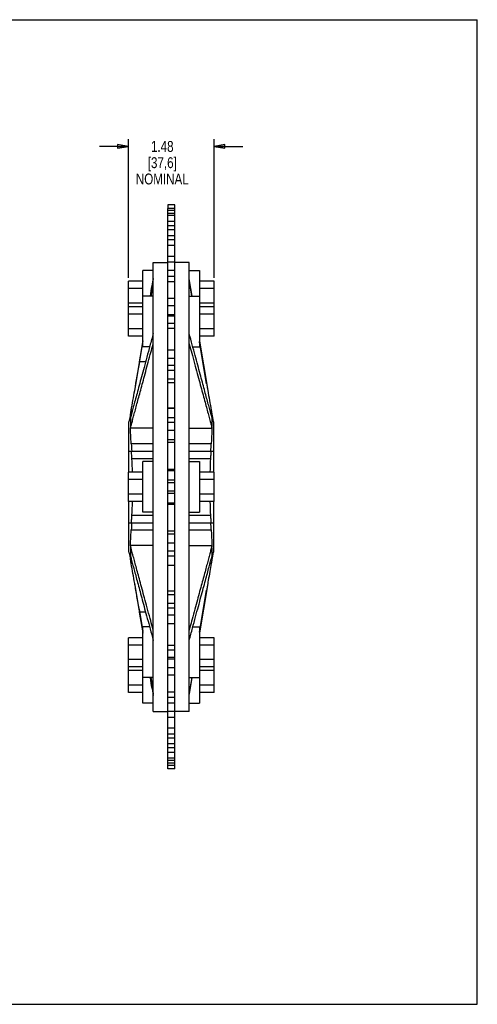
# Model space of a CAD drawing. Header units: inches. Extents: x 0 to 22, y 0 to 17.
# Tile 2 of 2: x 14.1 to 22, y 0 to 17. Entities that reach past the tile are written whole.
import ezdxf

# ---------------------------------------------------------------- set-up
doc = ezdxf.new("R2010")
doc.units = ezdxf.units.IN
doc.header["$LTSCALE"] = 1.21
doc.header["$MEASUREMENT"] = 0
doc.layers.get('0').update_dxf_attribs({"linetype": 'CONTINUOUS'})
doc.layers.add('ALL_FEATURES', color=7, linetype='CONTINUOUS')
doc.styles.get("Standard").update_dxf_attribs({"font": 'txt', "width": 0.8})
doc.dimstyles.new('DIMSTYLE_1', dxfattribs={"dimtxt": 0.1875, "dimasz": 0.1875, "dimexe": 0.18, "dimexo": 0.0625, "dimgap": 0.09, "dimtad": 0, "dimtih": 1, "dimtoh": 1, "dimzin": 4, "dimdsep": 46, "dimtxsty": 'STANDARD', "dimblk": 'CLOSED', "dimblk1": 'CLOSED', "dimblk2": 'CLOSED', "dimcen": 0.09, "dimadec": 0, "dimazin": 0, "dimtp": 0.01, "dimtm": 0.01, "dimtfac": 1, "dimtofl": 0, "dimtmove": 0, "dimatfit": 3, "dimldrblk": 'CLOSED', "dimfxl": 1, "dimtolj": 1, "dimtzin": 4, "dimarcsym": 0})

# ---------------------------------------------------------------- blocks, each defined once
blk = doc.blocks.new('_CLOSED')
at = {"color": 0, "linetype": 'BYBLOCK'}
for p, q in [((0, 0), (-1, 0.167)), ((-1, 0.167), (-1, -0.167)), ((-1, -0.167), (0, 0)), ((-1, 0), (0, 0))]:
    blk.add_line(p, q, dxfattribs=at)
blk = doc.blocks.new('*D2')
at = {"color": 3, "linetype": 'CONTINUOUS'}
for p, q in [((15.971, 14.813), (15.471, 14.813)), ((15.971, 12.545), (15.971, 14.938)), ((17.451, 12.545), (17.451, 14.938)), ((17.451, 14.813), (17.951, 14.813))]:
    blk.add_line(p, q, dxfattribs=at)
at = {"color": 3, "linetype": 'CONTINUOUS', "xscale": 0.1875, "yscale": 0.1875, "zscale": 0.1875}
blk.add_blockref('_CLOSED', (15.971, 14.813), dxfattribs=at)
at = {"color": 3, "linetype": 'CONTINUOUS', "xscale": 0.1875, "yscale": 0.1875, "zscale": 0.1875, "rotation": 180}
blk.add_blockref('_CLOSED', (17.451, 14.813), dxfattribs=at)
at = {"color": 3, "linetype": 'CONTINUOUS', "insert": (16.556, 14.906), "char_height": 0.1875, "width": 1.05, "attachment_point": 2, "line_spacing_factor": 0.9}
blk.add_mtext('1.48\\P[37,6]\\PNOMINAL', dxfattribs=at)

msp = doc.modelspace()

# ---------------------------------------------------------------- linework, layer by layer
at = {"color": 7, "linetype": 'CONTINUOUS'}
for p, q in [((0, 17), (22, 17)), ((22, 0), (22, 17)), ((16.651, 11.88), (16.651, 13.742)), ((16.771, 13.742), (16.651, 13.742)), ((16.771, 13.705), (16.651, 13.705)), ((16.771, 13.654), (16.651, 13.654)), ((16.771, 13.618), (16.651, 13.618)), ((16.771, 5.986), (16.771, 13.742)), ((16.771, 13.518), (16.651, 13.518)), ((16.771, 13.44), (16.651, 13.44)), ((16.771, 13.369), (16.651, 13.369)), ((16.771, 13.27), (16.651, 13.27)), ((16.771, 13.199), (16.651, 13.199)), ((16.771, 13.101), (16.651, 13.101)), ((16.771, 12.913), (16.651, 12.913)), ((16.771, 12.811), (16.651, 12.811)), ((16.771, 12.668), (16.651, 12.668)), ((15.971, 11.536), (15.971, 12.483)), ((16.771, 12.567), (16.651, 12.567)), ((16.771, 12.475), (16.651, 12.475)), ((17.451, 11.536), (17.451, 12.483)), ((16.771, 12.186), (16.651, 12.186)), ((16.771, 12.058), (16.651, 12.058)), ((16.771, 11.906), (16.651, 11.906)), ((16.651, 9.907), (16.651, 11.879)), ((16.771, 11.879), (16.651, 11.879)), ((16.771, 11.752), (16.651, 11.752)), ((16.771, 11.671), (16.651, 11.671)), ((16.771, 11.296), (16.651, 11.296)), ((16.771, 11.148), (16.651, 11.148)), ((16.771, 11.028), (16.651, 11.028)), ((16.771, 10.942), (16.651, 10.942)), ((16.771, 10.795), (16.651, 10.795)), ((16.771, 10.73), (16.651, 10.73)), ((16.771, 10.291), (16.651, 10.291)), ((16.771, 10.287), (16.651, 10.287)), ((16.771, 10.128), (16.651, 10.128)), ((16.771, 10.045), (16.651, 10.045)), ((16.651, 5.986), (16.651, 9.905)), ((16.771, 9.905), (16.651, 9.905)), ((16.771, 9.746), (16.651, 9.746)), ((16.771, 9.699), (16.651, 9.699)), ((15.971, 8.681), (15.971, 9.185)), ((16.771, 9.236), (16.651, 9.236)), ((16.771, 9.21), (16.651, 9.21)), ((17.451, 8.681), (17.451, 9.185)), ((16.771, 9.047), (16.651, 9.047)), ((16.771, 9.006), (16.651, 9.006)), ((16.771, 8.86), (16.651, 8.86)), ((16.771, 8.819), (16.651, 8.819)), ((16.771, 8.655), (16.651, 8.655)), ((16.771, 8.629), (16.651, 8.629)), ((16.771, 8.167), (16.651, 8.167)), ((16.771, 8.12), (16.651, 8.12)), ((16.771, 7.961), (16.651, 7.961)), ((16.771, 7.821), (16.651, 7.821)), ((16.771, 7.738), (16.651, 7.738)), ((16.771, 7.579), (16.651, 7.579)), ((16.771, 7.575), (16.651, 7.575)), ((16.771, 7.136), (16.651, 7.136)), ((16.771, 7.07), (16.651, 7.07)), ((16.771, 6.923), (16.651, 6.923)), ((16.771, 6.838), (16.651, 6.838)), ((16.771, 6.717), (16.651, 6.717)), ((16.771, 6.57), (16.651, 6.57)), ((15.971, 5.383), (15.971, 6.329)), ((17.451, 5.383), (17.451, 6.329)), ((16.771, 6.195), (16.651, 6.195)), ((16.771, 6.114), (16.651, 6.114)), ((16.771, 5.986), (16.651, 5.986)), ((16.651, 4.064), (16.651, 5.985)), ((16.771, 5.96), (16.651, 5.96)), ((16.771, 4.064), (16.771, 5.985)), ((16.771, 5.808), (16.651, 5.808)), ((16.771, 5.68), (16.651, 5.68)), ((16.771, 5.391), (16.651, 5.391)), ((16.771, 5.299), (16.651, 5.299)), ((16.771, 5.197), (16.651, 5.197)), ((16.771, 5.055), (16.651, 5.055)), ((16.771, 4.953), (16.651, 4.953)), ((16.771, 4.765), (16.651, 4.765)), ((16.771, 4.666), (16.651, 4.666)), ((16.771, 4.596), (16.651, 4.596)), ((16.771, 4.496), (16.651, 4.496)), ((16.771, 4.426), (16.651, 4.426)), ((16.771, 4.348), (16.651, 4.348)), ((16.771, 4.248), (16.651, 4.248)), ((16.771, 4.211), (16.651, 4.211)), ((16.771, 4.161), (16.651, 4.161)), ((16.771, 4.124), (16.651, 4.124)), ((16.771, 4.064), (16.651, 4.064)), ((0, 0), (22, 0))]:
    msp.add_line(p, q, dxfattribs=at)
at = {"layer": 'ALL_FEATURES', "color": 7, "linetype": 'CONTINUOUS'}
for p, q in [((16.651, 13.802), (16.651, 13.742)), ((16.771, 13.802), (16.651, 13.802)), ((16.771, 13.742), (16.771, 13.802)), ((16.401, 5.058), (16.401, 12.808)), ((16.401, 12.808), (16.651, 12.808)), ((17.021, 12.808), (16.771, 12.808)), ((17.021, 5.058), (17.021, 12.808)), ((16.221, 11.351), (16.221, 12.668)), ((16.401, 12.668), (16.221, 12.668)), ((17.021, 12.668), (17.201, 12.668)), ((17.201, 12.668), (17.201, 11.351)), ((16.221, 12.483), (15.971, 12.483)), ((16.353, 12.226), (16.401, 12.508)), ((16.366, 12.226), (16.401, 12.421)), ((16.401, 12.533), (16.38, 12.411)), ((17.071, 12.226), (17.021, 12.527)), ((17.068, 12.226), (17.021, 12.508)), ((17.021, 12.485), (17.064, 12.226)), ((17.451, 12.483), (17.201, 12.483)), ((16.221, 12.357), (15.971, 12.357)), ((17.451, 12.357), (17.201, 12.357)), ((16.221, 12.104), (15.971, 12.104)), ((16.401, 12.226), (16.221, 12.226)), ((17.021, 12.226), (17.201, 12.226)), ((17.451, 12.104), (17.201, 12.104)), ((16.221, 12.041), (15.971, 12.041)), ((16.221, 11.915), (15.971, 11.915)), ((17.451, 12.041), (17.201, 12.041)), ((17.451, 11.915), (17.201, 11.915)), ((16.221, 11.662), (15.971, 11.662)), ((17.451, 11.662), (17.201, 11.662)), ((16.221, 11.536), (15.971, 11.536)), ((16.221, 11.457), (16.152, 11.042)), ((16.155, 11.041), (16.221, 11.432)), ((16.211, 11.353), (16.221, 11.41)), ((16.387, 11.355), (16.401, 11.406)), ((17.021, 11.406), (17.035, 11.355)), ((17.451, 11.536), (17.201, 11.536)), ((17.201, 11.457), (17.269, 11.042)), ((17.322, 10.713), (17.201, 11.443)), ((17.266, 11.041), (17.201, 11.432)), ((17.201, 11.42), (17.212, 11.353)), ((16.165, 11.094), (16.211, 11.353)), ((16.338, 11.351), (16.221, 11.351)), ((17.084, 11.351), (17.201, 11.351)), ((16.268, 11.094), (16.165, 11.094)), ((16.152, 11.042), (16.079, 10.6)), ((17.269, 11.042), (17.342, 10.6)), ((16.016, 10.241), (16.019, 10.256)), ((16.041, 10.256), (16.019, 10.256)), ((17.381, 10.256), (17.402, 10.256)), ((17.402, 10.256), (17.406, 10.241)), ((15.995, 10.129), (15.981, 10.057)), ((15.981, 9.185), (15.981, 10.057)), ((17.441, 10.057), (17.427, 10.129)), ((17.441, 10.057), (17.441, 9.185)), ((16.401, 9.945), (16.006, 9.945)), ((17.021, 9.945), (17.415, 9.945)), ((15.981, 9.551), (16.401, 9.551)), ((16.401, 9.676), (16.019, 9.676)), ((17.402, 9.676), (17.021, 9.676)), ((17.021, 9.551), (17.441, 9.551)), ((16.032, 9.426), (16.401, 9.426)), ((16.221, 8.495), (16.221, 9.37)), ((16.401, 9.37), (16.221, 9.37)), ((17.021, 9.426), (17.389, 9.426)), ((17.021, 9.37), (17.201, 9.37)), ((17.201, 9.37), (17.201, 8.495)), ((16.221, 9.185), (15.971, 9.185)), ((17.451, 9.185), (17.201, 9.185)), ((16.221, 9.059), (15.971, 9.059)), ((17.451, 9.059), (17.201, 9.059)), ((16.221, 8.807), (15.971, 8.807)), ((16.221, 8.681), (15.971, 8.681)), ((15.981, 7.808), (15.981, 8.681)), ((17.451, 8.807), (17.201, 8.807)), ((17.451, 8.681), (17.201, 8.681)), ((17.441, 8.681), (17.441, 7.808)), ((16.401, 8.44), (16.032, 8.44)), ((16.401, 8.495), (16.221, 8.495)), ((17.021, 8.495), (17.201, 8.495)), ((17.389, 8.44), (17.021, 8.44)), ((15.981, 8.315), (16.401, 8.315)), ((16.019, 8.19), (16.401, 8.19)), ((17.021, 8.315), (17.441, 8.315)), ((17.021, 8.19), (17.402, 8.19)), ((16.401, 7.921), (16.006, 7.921)), ((17.021, 7.921), (17.415, 7.921)), ((15.981, 7.808), (15.995, 7.736)), ((17.427, 7.736), (17.441, 7.808)), ((16.019, 7.61), (16.016, 7.625)), ((16.041, 7.61), (16.019, 7.61)), ((17.381, 7.61), (17.402, 7.61)), ((17.406, 7.625), (17.402, 7.61)), ((16.079, 7.266), (16.152, 6.824)), ((17.201, 6.423), (17.322, 7.152)), ((17.342, 7.266), (17.269, 6.824)), ((16.152, 6.824), (16.221, 6.409)), ((16.155, 6.824), (16.221, 6.434)), ((17.266, 6.824), (17.201, 6.434)), ((17.269, 6.824), (17.201, 6.409)), ((16.268, 6.772), (16.165, 6.772)), ((16.211, 6.513), (16.165, 6.772)), ((16.221, 6.456), (16.211, 6.513)), ((16.338, 6.515), (16.221, 6.515)), ((16.221, 5.198), (16.221, 6.515)), ((16.401, 6.46), (16.387, 6.511)), ((17.035, 6.511), (17.021, 6.46)), ((17.084, 6.515), (17.201, 6.515)), ((17.201, 6.515), (17.201, 5.198)), ((17.212, 6.513), (17.201, 6.446)), ((16.221, 6.329), (15.971, 6.329)), ((17.451, 6.329), (17.201, 6.329)), ((16.221, 6.203), (15.971, 6.203)), ((17.451, 6.203), (17.201, 6.203)), ((16.221, 5.951), (15.971, 5.951)), ((17.451, 5.951), (17.201, 5.951)), ((16.221, 5.825), (15.971, 5.825)), ((17.451, 5.825), (17.201, 5.825)), ((16.221, 5.762), (15.971, 5.762)), ((16.401, 5.64), (16.221, 5.64)), ((16.353, 5.64), (16.401, 5.358)), ((16.401, 5.445), (16.366, 5.64)), ((17.021, 5.64), (17.201, 5.64)), ((17.021, 5.339), (17.071, 5.64)), ((17.068, 5.64), (17.021, 5.358)), ((17.064, 5.64), (17.021, 5.381)), ((17.451, 5.762), (17.201, 5.762)), ((16.221, 5.509), (15.971, 5.509)), ((16.38, 5.455), (16.401, 5.333)), ((17.451, 5.509), (17.201, 5.509)), ((16.221, 5.383), (15.971, 5.383)), ((17.451, 5.383), (17.201, 5.383)), ((16.401, 5.198), (16.221, 5.198)), ((17.021, 5.198), (17.201, 5.198)), ((16.401, 5.058), (16.651, 5.058)), ((17.021, 5.058), (16.771, 5.058))]:
    msp.add_line(p, q, dxfattribs=at)
for points in [[(16.016, 10.241), (16.011, 10.217), (15.995, 10.129)], [(17.427, 10.129), (17.41, 10.217), (17.406, 10.241)], [(15.995, 7.736), (16.011, 7.648), (16.016, 7.625)], [(17.406, 7.625), (17.41, 7.648), (17.427, 7.736)]]:
    msp.add_lwpolyline(points, dxfattribs=at)
for centre, radius, start, end in [((-6.516, 16.023), 23.179, 350.5729, 351.0351), ((-124.974, 35.18), 143.18, 350.11455, 350.31534), ((-34.048, 19.331), 50.882, 349.7261, 350.1191), ((66.426, 19.145), 49.823, 189.8764, 190.2777), ((35.395, 10.826), 19.409, 183.3974, 183.7672), ((11.311, 9.522), 4.716, 359.7738, 0.3481), ((-1.973, 10.826), 19.409, 356.2328, 356.6026), ((22.103, 9.522), 4.709, 179.6514, 180.2267), ((9.249, 9.039), 6.794, 3.2597, 3.9164), ((7.904, 8.966), 8.141, 1.5415, 3.236), ((25.517, 8.966), 8.141, 176.764, 178.4586), ((24.173, 9.039), 6.795, 176.0836, 176.7403), ((7.904, 8.9), 8.141, 356.764, 358.4586), ((25.517, 8.9), 8.141, 181.5415, 183.236), ((9.248, 8.826), 6.795, 356.0836, 356.7403), ((11.318, 8.344), 4.709, 359.6514, 0.2267), ((24.172, 8.826), 6.794, 183.2597, 183.9164), ((22.11, 8.344), 4.716, 179.7738, 180.3481), ((35.395, 7.04), 19.409, 176.2328, 176.6026), ((-1.973, 7.04), 19.409, 3.3974, 3.7672), ((-34.041, -1.464), 50.876, 9.8809, 10.2739), ((-6.517, 1.843), 23.18, 8.9649, 9.427)]:
    msp.add_arc(centre, radius, start, end, dxfattribs=at)
for points, knots in [([(16.401, 11.583), (16.381, 11.512), (16.344, 11.376), (16.291, 11.18), (16.242, 11.001), (16.198, 10.837), (16.157, 10.688), (16.121, 10.552), (16.087, 10.429), (16.057, 10.318), (16.03, 10.217), (16.014, 10.154), (16.006, 10.124)], [0, 0, 0, 0, 0.146404, 0.280431, 0.402982, 0.514883, 0.616893, 0.709726, 0.794007, 0.870233, 0.938775, 1, 1, 1, 1]), ([(17.416, 10.124), (17.409, 10.151), (17.394, 10.206), (17.37, 10.294), (17.344, 10.391), (17.315, 10.498), (17.283, 10.616), (17.248, 10.745), (17.21, 10.886), (17.168, 11.04), (17.123, 11.208), (17.073, 11.39), (17.039, 11.517), (17.021, 11.583)], [0, 0, 0, 0, 0.053872, 0.11393, 0.180497, 0.253891, 0.334476, 0.422701, 0.519143, 0.624414, 0.739167, 0.864106, 1, 1, 1, 1]), ([(16.006, 9.945), (16.012, 9.968), (16.025, 10.016), (16.045, 10.092), (16.067, 10.176), (16.092, 10.27), (16.12, 10.372), (16.15, 10.485), (16.184, 10.608), (16.22, 10.742), (16.26, 10.889), (16.303, 11.049), (16.346, 11.205), (16.374, 11.309), (16.387, 11.355)], [0, 0, 0, 0, 0.048196, 0.101954, 0.16164, 0.227612, 0.300231, 0.379889, 0.467044, 0.562245, 0.666107, 0.779282, 0.902471, 1, 1, 1, 1]), ([(17.035, 11.355), (17.048, 11.305), (17.079, 11.193), (17.124, 11.025), (17.17, 10.855), (17.212, 10.7), (17.251, 10.559), (17.286, 10.43), (17.317, 10.313), (17.346, 10.207), (17.371, 10.111), (17.394, 10.025), (17.408, 9.971), (17.415, 9.945)], [0, 0, 0, 0, 0.10693, 0.238202, 0.358274, 0.467964, 0.568031, 0.659182, 0.742057, 0.817162, 0.884921, 0.945732, 1, 1, 1, 1]), ([(17.212, 11.353), (17.218, 11.32), (17.237, 11.206), (17.269, 11.019), (17.306, 10.801), (17.33, 10.663), (17.341, 10.599)], [0, 0, 0, 0, 0.132432, 0.453776, 0.745152, 1, 1, 1, 1]), ([(16.006, 10.124), (16.006, 10.139), (16.007, 10.166), (16.01, 10.203), (16.013, 10.227), (16.015, 10.239), (16.016, 10.241)], [0, 0, 0, 0, 0.377748, 0.69429, 0.946049, 1, 1, 1, 1]), ([(17.406, 10.241), (17.406, 10.239), (17.408, 10.227), (17.411, 10.203), (17.414, 10.166), (17.415, 10.139), (17.416, 10.124)], [0, 0, 0, 0, 0.054096, 0.305823, 0.622295, 1, 1, 1, 1]), ([(16.006, 10.124), (16.005, 10.107), (16.005, 10.069), (16.005, 10.009), (16.006, 9.967), (16.006, 9.945)], [0, 0, 0, 0, 0.297009, 0.631315, 1, 1, 1, 1]), ([(17.415, 9.945), (17.415, 9.967), (17.416, 10.009), (17.417, 10.069), (17.416, 10.107), (17.416, 10.124)], [0, 0, 0, 0, 0.368683, 0.70299, 1, 1, 1, 1]), ([(16.019, 9.676), (16.018, 9.707), (16.014, 9.769), (16.01, 9.859), (16.007, 9.917), (16.006, 9.945)], [0, 0, 0, 0, 0.349439, 0.686885, 1, 1, 1, 1]), ([(17.415, 9.945), (17.414, 9.917), (17.412, 9.859), (17.407, 9.769), (17.404, 9.707), (17.402, 9.676)], [0, 0, 0, 0, 0.313095, 0.650689, 1, 1, 1, 1]), ([(16.006, 7.921), (16.007, 7.949), (16.01, 8.007), (16.014, 8.097), (16.018, 8.159), (16.019, 8.19)], [0, 0, 0, 0, 0.313095, 0.65069, 1, 1, 1, 1]), ([(17.402, 8.19), (17.404, 8.159), (17.407, 8.097), (17.412, 8.007), (17.414, 7.949), (17.415, 7.921)], [0, 0, 0, 0, 0.34944, 0.686885, 1, 1, 1, 1]), ([(16.006, 7.921), (16.006, 7.899), (16.005, 7.857), (16.005, 7.797), (16.005, 7.759), (16.006, 7.741)], [0, 0, 0, 0, 0.368683, 0.70299, 1, 1, 1, 1]), ([(16.387, 6.511), (16.373, 6.561), (16.343, 6.673), (16.297, 6.841), (16.251, 7.011), (16.209, 7.166), (16.17, 7.307), (16.136, 7.436), (16.104, 7.553), (16.076, 7.659), (16.05, 7.755), (16.027, 7.841), (16.013, 7.895), (16.006, 7.921)], [0, 0, 0, 0, 0.10693, 0.238202, 0.358274, 0.467964, 0.568031, 0.659182, 0.742057, 0.817162, 0.884921, 0.945732, 1, 1, 1, 1]), ([(17.415, 7.921), (17.409, 7.898), (17.396, 7.85), (17.376, 7.774), (17.354, 7.689), (17.329, 7.596), (17.301, 7.494), (17.271, 7.381), (17.238, 7.258), (17.201, 7.124), (17.161, 6.977), (17.118, 6.817), (17.075, 6.66), (17.047, 6.557), (17.035, 6.511)], [0, 0, 0, 0, 0.048196, 0.101954, 0.16164, 0.227612, 0.300231, 0.379889, 0.467044, 0.562245, 0.666107, 0.779282, 0.902471, 1, 1, 1, 1]), ([(17.416, 7.741), (17.416, 7.759), (17.417, 7.797), (17.416, 7.857), (17.415, 7.899), (17.415, 7.921)], [0, 0, 0, 0, 0.297009, 0.631315, 1, 1, 1, 1]), ([(16.006, 7.741), (16.013, 7.715), (16.027, 7.66), (16.051, 7.572), (16.077, 7.475), (16.106, 7.367), (16.138, 7.25), (16.173, 7.121), (16.211, 6.98), (16.253, 6.826), (16.299, 6.658), (16.348, 6.476), (16.383, 6.349), (16.401, 6.283)], [0, 0, 0, 0, 0.053872, 0.11393, 0.180497, 0.253891, 0.334476, 0.422701, 0.519143, 0.624414, 0.739167, 0.864106, 1, 1, 1, 1]), ([(16.016, 7.625), (16.015, 7.627), (16.013, 7.639), (16.01, 7.663), (16.007, 7.7), (16.006, 7.727), (16.006, 7.741)], [0, 0, 0, 0, 0.054096, 0.305823, 0.622295, 1, 1, 1, 1]), ([(17.021, 6.283), (17.04, 6.354), (17.077, 6.49), (17.13, 6.686), (17.179, 6.865), (17.223, 7.029), (17.264, 7.178), (17.301, 7.314), (17.334, 7.437), (17.364, 7.548), (17.391, 7.648), (17.408, 7.712), (17.416, 7.741)], [0, 0, 0, 0, 0.146404, 0.280431, 0.402982, 0.514883, 0.616893, 0.709726, 0.794007, 0.870233, 0.938775, 1, 1, 1, 1]), ([(17.416, 7.741), (17.415, 7.727), (17.414, 7.7), (17.411, 7.663), (17.408, 7.639), (17.406, 7.627), (17.406, 7.625)], [0, 0, 0, 0, 0.377749, 0.69429, 0.946049, 1, 1, 1, 1]), ([(17.402, 7.61), (17.394, 7.564), (17.377, 7.466), (17.356, 7.352), (17.344, 7.283), (17.341, 7.266)], [0, 0, 0, 0, 0.402782, 0.851964, 1, 1, 1, 1]), ([(16.165, 6.772), (16.152, 6.852), (16.125, 7.005), (16.097, 7.17), (16.082, 7.254), (16.08, 7.266)], [0, 0, 0, 0, 0.485343, 0.928181, 1, 1, 1, 1]), ([(17.341, 7.266), (17.334, 7.226), (17.316, 7.123), (17.287, 6.951), (17.251, 6.743), (17.226, 6.595), (17.212, 6.516), (17.212, 6.513)], [0, 0, 0, 0, 0.159702, 0.410345, 0.6857, 0.987575, 1, 1, 1, 1])]:
    msp.add_open_spline(points, degree=3, knots=knots, dxfattribs=at)

# ---------------------------------------------------------------- dimensions: what is measured, and where the dimension line sits
at = {"color": 3, "linetype": 'CONTINUOUS'}
dim = msp.add_linear_dim(base=(17.451, 14.813), p1=(15.971, 12.545), p2=(17.451, 12.545), text='<>\\PNOMINAL', dimstyle='DIMSTYLE_1', dxfattribs=at)
dim.commit()
dim.dimension.update_dxf_attribs({"geometry": '*D2', "text_midpoint": (16.368, 14.531), "dimtype": 160})

doc.saveas('drawing.dxf')
